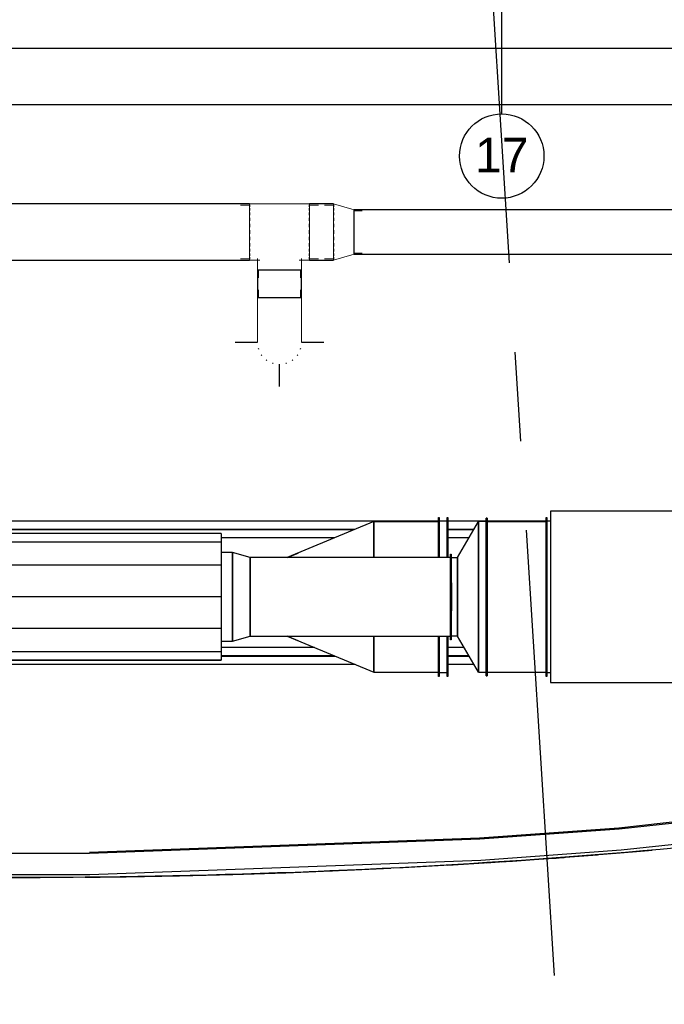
# Model space of a CAD drawing. Header units: millimetres. Extents: x -5940 to 121280, y -35718 to 26615.
# Tile 10 of 23: x 56571 to 61157, y -14575 to -7570. Entities that reach past the tile are written whole.
import ezdxf

# ---------------------------------------------------------------- set-up
doc = ezdxf.new("R2010")
doc.units = ezdxf.units.MM
doc.header["$LTSCALE"] = 100
doc.linetypes.add('CENTER', pattern=[50.8, 31.75, -6.35, 6.35, -6.35])
for name, color, linetype in [('AL27----_DAKEN', 8, 'Continuous'), ('AL57----_LUCHTBEHANDELING', 2, 'Continuous'), ('BL$7----_STRAMIEN', 8, 'Continuous')]:
    doc.layers.add(name, color=color, linetype=linetype)
doc.styles.add('Arial_1', font='arial.ttf', dxfattribs={"height": 245.883234})

# ---------------------------------------------------------------- blocks, each defined once
blk = doc.blocks.new('Grid - r_3_0mm-7309776-_--_102 2e verdieping')
at = {"color": 0, "linetype": 'ByBlock', "lineweight": -2}
blk.add_circle((0, 0), 3, dxfattribs=at)
blk = doc.blocks.new('VE_Tee_Round_AI_MEPcontent - LUKA_ T-stuk 90__ 400-400-315-9398865-_--_102 2e verdieping')
at = {"color": 0, "linetype": 'ByBlock', "lineweight": -2}
for p, q in [((-149.6, 269.2), (-149.6, 326.7)), ((149.6, 326.7), (149.6, 269.2)), ((-157.5, 188.4), (-157.5, 269.2)), ((157.5, 269.2), (157.5, 188.4)), ((-276.9, 190), (-213.5, 190)), ((-213.5, 200), (-139.5, 200)), ((-213.5, 194.2), (-213.5, 190.4)), ((-213.5, 178.6), (-213.5, 169.5)), ((-213.5, 152.9), (-213.5, 139.5)), ((139.5, 200), (213.5, 200)), ((213.5, 190.4), (213.5, 194.2)), ((213.5, 190), (276.9, 190)), ((213.5, 169.5), (213.5, 178.6)), ((213.5, 139.5), (213.5, 152.9)), ((-213.5, 119), (-213.5, 102)), ((-213.5, 78.5), (-213.5, 59)), ((213.5, 102), (213.5, 119)), ((213.5, 59), (213.5, 78.5)), ((-213.5, 33.7), (-213.5, 13)), ((213.5, 13), (213.5, 33.7)), ((-213.5, -13), (-213.5, -33.7)), ((-213.5, -59), (-213.5, -78.5)), ((213.5, -33.7), (213.5, -13)), ((213.5, -78.5), (213.5, -59)), ((-213.5, -102), (-213.5, -119)), ((-213.5, -139.5), (-213.5, -152.9)), ((213.5, -119), (213.5, -102)), ((213.5, -152.9), (213.5, -139.5)), ((-213.5, -190), (-276.9, -190)), ((-213.5, -169.5), (-213.5, -178.6)), ((-213.5, -190.4), (-213.5, -194.2)), ((0, -200), (-213.5, -200)), ((213.5, -200), (0, -200)), ((213.5, -178.6), (213.5, -169.5)), ((276.9, -190), (213.5, -190)), ((213.5, -194.2), (213.5, -190.4))]:
    blk.add_line(p, q, dxfattribs=at)
blk.add_ellipse((0, 269.2), major_axis=(157.5, 0), ratio=0.000001, start_param=3.926991, end_param=7.068583, dxfattribs=at)
blk = doc.blocks.new('VE_Reducer_Round_AI_MEPcontent - LUKA_ Centrisch_ 400-315-9398871-_--_102 2e verdieping')
at = {"color": 0, "linetype": 'ByBlock', "lineweight": -2}
for p, q in [((0, 190), (-63.4, 190)), ((148.1, 157.5), (0, 200)), ((0, 190.4), (0, 194.2)), ((0, 169.5), (0, 178.6)), ((0, 139.5), (0, 152.9)), ((148.1, 157.5), (148.1, -157.5)), ((205.6, 149.6), (148.1, 149.6)), ((0, 102), (0, 119)), ((0, 59), (0, 78.5)), ((0, 13), (0, 33.7)), ((0, -33.7), (0, -13)), ((0, -78.5), (0, -59)), ((0, -119), (0, -102)), ((0, -152.9), (0, -139.5)), ((-63.4, -190), (0, -190)), ((0, -200), (148.1, -157.5)), ((0, -178.6), (0, -169.5)), ((0, -194.2), (0, -190.4)), ((148.1, -149.6), (205.6, -149.6))]:
    blk.add_line(p, q, dxfattribs=at)
blk = doc.blocks.new('VE_Bend_Round_AI_MEPcontent - LUKA_ 90__ 315-315-V42-_--_102 2e verdieping')
at = {"color": 0, "linetype": 'ByBlock', "lineweight": -2}
for p, q in [((61103.5, 21902.2), (61103.5, 21844.7)), ((61402.8, 21844.7), (61402.8, 21902.2)), ((61095.6, 21844.7), (61095.6, 21843.7)), ((61410.6, 21843.7), (61410.6, 21844.7))]:
    blk.add_line(p, q, dxfattribs=at)
at = {"color": 0, "linetype": 'ByBlock', "lineweight": -2, "flags": 128}
for points in [[(61095.6, 21843.7), (61095.6, 21831.1), (61095.6, 21818.6), (61095.6, 21806.1), (61095.6, 21793.7), (61095.6, 21781.3), (61095.6, 21769), (61095.6, 21756.9), (61095.6, 21744.9), (61095.6, 21733.1), (61095.6, 21721.4), (61095.6, 21709.9), (61095.6, 21698.7), (61095.6, 21687.7), (61095.6, 21676.9), (61095.6, 21666.4), (61095.6, 21656.2), (61095.6, 21646.2), (61095.6, 21636.6), (61095.6, 21627.4), (61095.6, 21618.4), (61095.6, 21609.9), (61095.6, 21601.7), (61095.6, 21593.9), (61095.6, 21586.5), (61095.6, 21579.5), (61095.6, 21572.9), (61095.6, 21566.7), (61095.6, 21561.1), (61095.6, 21555.8), (61095.6, 21551), (61095.6, 21546.7), (61095.6, 21542.9), (61095.6, 21539.5), (61095.6, 21536.6), (61095.6, 21534.3), (61095.6, 21532.4), (61095.6, 21531), (61095.6, 21530.1), (61095.6, 21529.7), (61095.6, 21529.7)], [(61410.6, 21529.7), (61410.6, 21529.9), (61410.6, 21530.7), (61410.6, 21531.9), (61410.6, 21533.7), (61410.6, 21535.9), (61410.6, 21538.7), (61410.6, 21541.9), (61410.6, 21545.6), (61410.6, 21549.8), (61410.6, 21554.5), (61410.6, 21559.6), (61410.6, 21565.2), (61410.6, 21571.2), (61410.6, 21577.6), (61410.6, 21584.5), (61410.6, 21591.8), (61410.6, 21599.5), (61410.6, 21607.6), (61410.6, 21616.1), (61410.6, 21624.9), (61410.6, 21634.1), (61410.6, 21643.6), (61410.6, 21653.5), (61410.6, 21663.6), (61410.6, 21674), (61410.6, 21684.7), (61410.6, 21695.7), (61410.6, 21706.9), (61410.6, 21718.3), (61410.6, 21729.9), (61410.6, 21741.7), (61410.6, 21753.7), (61410.6, 21765.8), (61410.6, 21778), (61410.6, 21790.3), (61410.6, 21802.7), (61410.6, 21815.2), (61410.6, 21827.7), (61410.6, 21840.3), (61410.6, 21843.7)]]:
    blk.add_lwpolyline(points, dxfattribs=at)
at = {"color": 0, "linetype": 'ByBlock', "lineweight": -2}
for start_param, end_param in [(1.570796, 3.141593), (0, 1.570796)]:
    blk.add_ellipse((61253.1, 21844.7), major_axis=(157.5, 0), ratio=0.000001, start_param=start_param, end_param=end_param, dxfattribs=at)
blk = doc.blocks.new('RO-04-R-H-75-MK-SD22-Z-WKE-5-6 - RO-04-R-H-75-MK-SD22-Z-WKE-5-6-9399060-_--_102 2e verdieping')
at = {"color": 0, "linetype": 'ByBlock', "lineweight": -2}
for p, q in [((-845, 609), (-2598, 609)), ((-2598, 609), (-2598, -609)), ((915, 609), (-915, 609)), ((-915, 609), (-915, -609)), ((-845, -609), (-845, 609)), ((2598, 609), (845, 609)), ((845, 609), (845, -609)), ((915, -609), (915, 609)), ((2598, -609), (2598, 609)), ((2623, -565.5), (2623, 565.5)), ((2623, 565.5), (2628, 565.5)), ((2628, 565.5), (2628, -565.5)), ((3328, 279.9), (3328, 565.5)), ((3328, 565.5), (3333, 565.5)), ((3333, 565.5), (3333, 279.9)), ((3388, 280), (3388, 565.5)), ((3388, 565.5), (3393, 565.5)), ((3393, 565.5), (3393, 280)), ((-3069.9, 537.5), (-2608, 537.5)), ((-3069.9, 537.5), (-3069.9, -537.5)), ((-2608, 537.5), (-2598, 537.5)), ((-2608, 537.5), (-2608, -537.5)), ((2598, 540.5), (2623, 540.5)), ((3333, 540.5), (3388, 540.5)), ((3328, -565.5), (3328, -280)), ((3333, -280), (3333, -565.5)), ((3388, -565.5), (3388, -280)), ((3393, -280), (3393, -565.5)), ((-2608, -537.5), (-3069.9, -537.5)), ((-2598, -537.5), (-2608, -537.5)), ((2623, -540.5), (2598, -540.5)), ((3388, -540.5), (3333, -540.5)), ((-2598, -609), (-845, -609)), ((-915, -609), (915, -609)), ((-125, -792), (-125, -609)), ((125, -609), (125, -792)), ((845, -609), (2598, -609)), ((2628, -565.5), (2623, -565.5)), ((3333, -565.5), (3328, -565.5)), ((3393, -565.5), (3388, -565.5)), ((-125, -792), (125, -792))]:
    blk.add_line(p, q, dxfattribs=at)
blk = doc.blocks.new('Rechth-Verloop_Rond - 45 Graden-9587471-_--_102 2e verdieping')
at = {"color": 0, "linetype": 'ByBlock', "lineweight": -2}
for p, q in [((616.8, 280), (0, 535.5)), ((0, 280), (0, 535.5)), ((539.5, 312), (616.8, 280)), ((0, -535.5), (616.8, -280)), ((0, -535.5), (0, -280)), ((616.8, -280), (539.5, -312))]:
    blk.add_line(p, q, dxfattribs=at)
blk = doc.blocks.new('S4R_Reducer_Rectangular_AI_Generic - With Flange-9587472-_--_102 2e verdieping')
at = {"color": 0, "linetype": 'ByBlock', "lineweight": -2}
for p, q in [((-60, -560.5), (-60, 560.5)), ((-55, 560.5), (-60, 560.5)), ((-55, 560.5), (-55, -560.5)), ((0, 535.5), (-55, 535.5)), ((0, 535.5), (150, 280)), ((0, -535.5), (0, 535.5)), ((0, 535.5), (0, -535.5)), ((195, -305), (195, 305)), ((195, 305), (200, 305)), ((200, 305), (200, -305)), ((150, -280), (150, 280)), ((150, 280), (195, 280)), ((150, 280), (150, -280)), ((150, -280), (0, -535.5)), ((195, -280), (150, -280)), ((200, -305), (195, -305)), ((-55, -535.5), (0, -535.5)), ((-60, -560.5), (-55, -560.5))]:
    blk.add_line(p, q, dxfattribs=at)
blk = doc.blocks.new('VE_Barcol Air_ Demper isol 100 mm - zonder kern_ L_1500_ 630-630_MEPcontent - VE_Barcol Air_ Demper isol 100 mm - zonder kern_ L_1500_ 630-630_MEPcontent-V47-_--_102 2e verdieping')
at = {"color": 0, "linetype": 'ByBlock', "lineweight": -2}
for p, q in [((-750, 450), (750, 450)), ((750, 450), (-750, 450)), ((-750, -450), (-750, 450)), ((750, 450), (750, -450)), ((-750, 389.7), (750, 389.7)), ((-750, 225), (750, 225)), ((-750, 0), (750, 0)), ((-750, -225), (750, -225)), ((-750, -389.7), (750, -389.7)), ((-750, -450), (750, -450)), ((-750, -450), (750, -450))]:
    blk.add_line(p, q, dxfattribs=at)
blk = doc.blocks.new('VE_Reducer_Round_AI_MEPcontent - LUKA_ Centrisch op hulpstuk_ 630-560-V48-_--_102 2e verdieping')
at = {"color": 0, "linetype": 'ByBlock', "lineweight": -2}
for p, q in [((0, 315), (-79.4, 315)), ((127.1, 280), (0, 315)), ((0, -315), (0, 315)), ((0, 315), (0, -315)), ((127.1, 273.9), (127.1, 269.8)), ((127.1, 255.8), (127.1, 247.4)), ((127.1, 229.6), (127.1, 214.9)), ((127.1, 192.5), (127.1, 173.6)), ((127.1, 147.5), (127.1, 125.3)), ((127.1, 96.4), (127.1, 71.9)), ((127.1, 41.3), (127.1, 15.6)), ((127.1, -15.6), (127.1, -41.3)), ((127.1, -71.9), (127.1, -96.4)), ((127.1, -125.3), (127.1, -147.5)), ((127.1, -173.6), (127.1, -192.5)), ((0, -315), (127.1, -280)), ((127.1, -214.9), (127.1, -229.6)), ((127.1, -247.4), (127.1, -255.8)), ((127.1, -269.8), (127.1, -273.9)), ((-79.4, -315), (0, -315))]:
    blk.add_line(p, q, dxfattribs=at)
blk = doc.blocks.new('28_GdV_staal_HE_balk - HE120A-9609291-_--_102 2e verdieping')
at = {"color": 0, "linetype": 'ByBlock', "lineweight": -2}
for p, q in [((-3045.8, 2.5), (-3198.9, 2.5)), ((-1434.2, 2.5), (-2248.1, 2.5)), ((775.4, 2.5), (65.8, 2.5)), ((3810, 2.5), (2275.4, 2.5)), ((-3045.8, -2.5), (-3196, -2.5)), ((-1434.2, -2.5), (-2236.1, -2.5)), ((775.4, -2.5), (65.8, -2.5)), ((3810, -2.5), (2275.4, -2.5))]:
    blk.add_line(p, q, dxfattribs=at)
blk = doc.blocks.new('28_GdV_staal_HE_balk - HE120A-V53-_--_102 2e verdieping')
at = {"color": 0, "linetype": 'ByBlock', "lineweight": -2}
for p, q in [((-3045.8, 2.5), (-3230.8, 2.5)), ((973.9, 2.5), (-2379.2, 2.5)), ((3473.9, 2.5), (1542.6, 2.5)), ((-3045.8, -2.5), (-3233.8, -2.5)), ((975.4, -2.5), (-2391.3, -2.5)), ((3475.4, -2.5), (1542.9, -2.5))]:
    blk.add_line(p, q, dxfattribs=at)

msp = doc.modelspace()

# ---------------------------------------------------------------- linework, layer by layer
at = {"layer": 'AL27----_DAKEN'}
for p, q in [((60833.99488, -13318.93723), (63616.2458, -13011.59813)), ((63617.53341, -13021.51672), (60834.90713, -13328.89728)), ((60848.49968, -13477.30211), (63636.71886, -13169.30373)), ((59842.88617, -13391.07241), (60833.99488, -13318.93723)), ((60834.90713, -13328.89728), (59843.43027, -13401.05926)), ((57066.92458, -13491.61417), (59842.88617, -13391.07241)), ((59843.43027, -13401.05926), (57067.10562, -13501.61417)), ((57067.10562, -13501.61417), (56072.89438, -13501.61417)), ((59851.53747, -13549.86333), (60848.49968, -13477.30211)), ((60388.10715, -13533.4001), (60680.95365, -13511.07001)), ((60634.92568, -13514.56564), (60511.54614, -13524.07971)), ((60758.23469, -13504.75836), (60634.92568, -13514.56564)), ((60662.9458, -13512.79024), (61070.67515, -13479.01753)), ((60881.47085, -13494.65806), (60758.23469, -13504.75836)), ((60784.80884, -13502.7471), (61043.70445, -13481.07609)), ((61004.63205, -13484.26495), (60881.47085, -13494.65806)), ((61127.71616, -13473.57923), (61004.63205, -13484.26495)), ((61250.72108, -13462.60112), (61127.71616, -13473.57923)), ((57069.80303, -13650.61417), (59851.53747, -13549.86333)), ((59231.67209, -13605.26239), (59580.25215, -13586.33135)), ((59522.22934, -13589.62071), (59398.3115, -13596.48985)), ((59646.09587, -13582.45714), (59522.22934, -13589.62071)), ((59616.27669, -13584.24093), (59948.86577, -13563.75335)), ((59769.90895, -13574.99928), (59646.09587, -13582.45714)), ((59893.66646, -13567.24727), (59769.90895, -13574.99928)), ((60017.36628, -13559.20124), (59893.66646, -13567.24727)), ((60000.93464, -13560.35147), (60315.8609, -13538.65107)), ((60141.00629, -13550.86133), (60017.36628, -13559.20124)), ((60264.58435, -13542.22768), (60141.00629, -13550.86133)), ((60263.48415, -13542.71365), (60443.6601, -13529.60344)), ((60388.09834, -13533.30043), (60264.58435, -13542.22768)), ((60511.54614, -13524.07971), (60388.09834, -13533.30043)), ((56070.19697, -13650.61417), (57069.80303, -13650.61417)), ((57783.69514, -13658.94476), (57659.28592, -13661.68134)), ((57908.08321, -13655.91252), (57783.69514, -13658.94476)), ((58032.44798, -13652.58469), (57908.08321, -13655.91252)), ((58156.78732, -13648.96133), (58032.44798, -13652.58469)), ((58281.0991, -13645.04253), (58156.78732, -13648.96133)), ((58405.38118, -13640.82835), (58281.0991, -13645.04253)), ((58529.63142, -13636.31886), (58405.38118, -13640.82835)), ((58653.84768, -13631.51414), (58529.63142, -13636.31886)), ((58778.02784, -13626.41425), (58653.84768, -13631.51414)), ((58902.16977, -13621.01927), (58778.02784, -13626.41425)), ((58847.40663, -13623.41523), (59210.12791, -13606.35544)), ((59026.27137, -13615.32926), (58902.16977, -13621.01927)), ((59150.33038, -13609.34426), (59026.27137, -13615.32926)), ((59274.34447, -13603.06441), (59150.33038, -13609.34426)), ((59398.3115, -13596.48985), (59274.34447, -13603.06441)), ((56445.69049, -13673.18718), (56715.93875, -13673.13142)), ((56663.51305, -13672.92423), (56476.76159, -13672.92423)), ((56788.01282, -13672.55436), (56663.51305, -13672.92423)), ((56912.50883, -13671.88863), (56788.01282, -13672.55436)), ((57036.99894, -13670.92705), (56912.50883, -13671.88863)), ((57161.48101, -13669.66961), (57036.99894, -13670.92705)), ((57037.14018, -13671.25299), (57142.16663, -13670.21165)), ((57285.95292, -13668.11633), (57161.48101, -13669.66961)), ((57410.41257, -13666.26719), (57285.95292, -13668.11633)), ((57534.85767, -13664.12217), (57410.41257, -13666.26719)), ((57659.28592, -13661.68134), (57534.85767, -13664.12217))]:
    msp.add_line(p, q, dxfattribs=at)
at = {"layer": 'AL27----_DAKEN', "flags": 128}
msp.add_lwpolyline([(56571.52744, -13672.92421), (56950.21248, -13671.54626), (57328.87769, -13667.43407), (57707.50331, -13660.58653), (58086.06951, -13651.00177), (58464.55641, -13638.67716), (58838.48103, -13623.8031)], dxfattribs=at)
at = {"layer": 'AL27----_DAKEN'}
for centre, radius, start, end in [((56446.35523, 42091.20463), 55765.24605, 270.696796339, 273.446740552), ((56865.81668, 35219.86212), 48881.11242, 273.549283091, 274.130031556)]:
    msp.add_arc(centre, radius, start, end, dxfattribs=at)
at = {"layer": 'AL57----_LUCHTBEHANDELING'}
for p, q in [((65933.70041, -7774.19309), (55978.20447, -7774.19309)), ((55978.20447, -8174.19309), (65933.70041, -8174.19309)), ((58205.57007, -8880.58255), (55582.41701, -8880.58255)), ((58205.57007, -8880.58255), (58205.57007, -8885.59697)), ((58205.57007, -8890.15587), (58205.57007, -8901.99207)), ((58802.38543, -8880.58255), (58632.57007, -8880.58255)), ((58632.57007, -8885.59697), (58632.57007, -8880.58255)), ((58632.57007, -8901.99207), (58632.57007, -8890.15587)), ((58802.38543, -8880.58255), (58802.38543, -8885.59697)), ((58802.38543, -8890.15587), (58802.38543, -8901.99207)), ((58205.57007, -8911.04468), (58205.57007, -8927.67674)), ((58205.57007, -8941.07426), (58205.57007, -8961.67816)), ((58632.57007, -8927.67674), (58632.57007, -8911.04468)), ((58632.57007, -8961.67816), (58632.57007, -8941.07426)), ((58802.38543, -8911.04468), (58802.38543, -8927.67674)), ((58802.38543, -8941.07426), (58802.38543, -8961.67816)), ((62019.7463, -8923.08255), (58950.48543, -8923.08255)), ((58950.48543, -9238.08255), (58950.48543, -8923.08255)), ((58205.57007, -8978.56945), (58205.57007, -9002.1638)), ((58205.57007, -9021.49755), (58205.57007, -9046.95099)), ((58632.57007, -9002.1638), (58632.57007, -8978.56945)), ((58632.57007, -9046.95099), (58632.57007, -9021.49755)), ((58802.38543, -8978.56945), (58802.38543, -9002.1638)), ((58802.38543, -9021.49755), (58802.38543, -9046.95099)), ((58205.57007, -9067.54045), (58205.57007, -9093.62465)), ((58632.57007, -9093.62465), (58632.57007, -9067.54045)), ((58802.38543, -9067.54045), (58802.38543, -9093.62465)), ((58205.57007, -9114.21411), (58205.57007, -9139.66755)), ((58205.57007, -9159.0013), (58205.57007, -9182.59565)), ((58632.57007, -9139.66755), (58632.57007, -9114.21411)), ((58632.57007, -9182.59565), (58632.57007, -9159.0013)), ((58802.38543, -9114.21411), (58802.38543, -9139.66755)), ((58802.38543, -9159.0013), (58802.38543, -9182.59565)), ((58205.57007, -9199.48694), (58205.57007, -9220.09084)), ((58205.57007, -9233.48836), (58205.57007, -9250.12043)), ((58632.57007, -9220.09084), (58632.57007, -9199.48694)), ((58632.57007, -9250.12043), (58632.57007, -9233.48836)), ((58802.38543, -9199.48694), (58802.38543, -9220.09084)), ((58802.38543, -9233.48836), (58802.38543, -9250.12043)), ((58950.48543, -9238.08255), (62019.7463, -9238.08255)), ((55582.60443, -9280.58255), (58205.57007, -9280.58255)), ((58205.57007, -9259.17303), (58205.57007, -9271.00923)), ((58205.57007, -9275.56813), (58205.57007, -9280.58255)), ((58632.57007, -9271.00923), (58632.57007, -9259.17303)), ((58632.57007, -9280.58255), (58632.57007, -9275.56813)), ((58632.57007, -9280.58255), (58802.38543, -9280.58255)), ((58802.38543, -9259.17303), (58802.38543, -9271.00923)), ((58802.38543, -9275.56813), (58802.38543, -9280.58255)), ((58261.57006, -9349.78255), (58261.57006, -9549.18252)), ((58261.57006, -9349.78255), (58576.57006, -9349.78255)), ((58576.57006, -9549.18252), (58576.57006, -9349.78255)), ((58576.57006, -9549.18252), (58261.57006, -9549.18252)), ((58104.07006, -9864.18252), (58261.57006, -9864.18252)), ((58576.57006, -9864.18252), (58734.07006, -9864.18252)), ((58419.07006, -10179.18252), (58419.07006, -10021.68252)), ((59550.96484, -11136.99945), (55584.51046, -11136.99945)), ((59890.25682, -11136.99945), (59615.96484, -11136.99945)), ((60315.96484, -11136.99945), (59895.25682, -11136.99945)), ((59090.25682, -11396.6465), (59090.25682, -11141.1465)), ((59090.25682, -11141.1465), (59550.96484, -11141.1465)), ((59895.25682, -11141.1465), (60315.96484, -11141.1465)), ((58810.56306, -11256.99945), (58004.40229, -11256.99945)), ((59767.24139, -11256.99945), (59615.96484, -11256.99945)), ((59635.25682, -11396.6465), (58210.90129, -11396.6465)), ((58210.90129, -11956.6465), (59635.25682, -11956.6465)), ((59090.25682, -12212.1465), (59090.25682, -11956.6465)), ((58667.41444, -12036.99945), (58004.40229, -12036.99945)), ((59732.43076, -12036.99945), (59615.96484, -12036.99945)), ((58957.12006, -12156.99945), (52760.18052, -12156.99945)), ((59802.88086, -12156.99945), (59615.96484, -12156.99945)), ((59090.25682, -12212.1465), (59550.96484, -12212.1465)), ((59895.25682, -12212.1465), (60315.96484, -12212.1465))]:
    msp.add_line(p, q, dxfattribs=at)
at = {"layer": 'AL57----_LUCHTBEHANDELING', "flags": 128}
for points in [[(59642.60434, -11577.19664), (59642.60434, -11622.0212), (59642.60434, -11676.6465)], [(59642.60434, -11676.6465), (59642.60434, -11731.27179), (59642.60434, -11776.09635)]]:
    msp.add_lwpolyline(points, dxfattribs=at)
at = {"layer": 'AL57----_LUCHTBEHANDELING'}
for start, end in [(196.659884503, 198.673741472), (341.326258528, 343.340115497), (214.489901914, 217.210283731), (232.789704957, 235.510094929), (251.326242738, 253.340129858), (286.659870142, 288.673757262), (304.489905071, 307.210295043), (322.789716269, 325.510098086)]:
    msp.add_arc((58419.07006, -9864.18252), 157.5, start, end, dxfattribs=at)
for start_param, end_param in [(0.7853906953, 7.0685661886), (0.7853974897, 7.0685791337), (3.9269948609, 10.210176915), (3.9269949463, 10.2101761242), (3.9269931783, 10.2101760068), (3.9269921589, 10.2101762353), (0.7854000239, 7.0685840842), (0.785398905, 7.0685839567), (4.7123889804, 7.0685183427), (0.7853929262, 0.785395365), (0.7853934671, 0.7853988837), (0.7853956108, 0.7853983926), (3.9270020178, 4.7123889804), (3.927002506, 3.9270080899), (3.9269870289, 3.9269905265), (3.9269876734, 3.9269900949)]:
    msp.add_ellipse((58210.90129, -11676.6465), major_axis=(0, 280), ratio=0.000001, start_param=start_param, end_param=end_param, dxfattribs=at)
at = {"layer": 'BL$7----_STRAMIEN', "linetype": 'CENTER'}
for p, q in [((60000, -7840.1492), (60000, 25615.16457)), ((61651.26362, -34650.62685), (59692.56185, -3517.95369)), ((60000, -8240.1492), (60000, -7840.1492))]:
    msp.add_line(p, q, dxfattribs=at)

# ---------------------------------------------------------------- block references
at = {"layer": 'AL57----_LUCHTBEHANDELING', "lineweight": 13, "extrusion": (0, 0, -1), "rotation": 180}
msp.add_blockref('VE_Tee_Round_AI_MEPcontent - LUKA_ T-stuk 90__ 400-400-315-9398865-_--_102 2e verdieping', (-58419.07007, -9080.58255), dxfattribs=at)
at = {"layer": 'AL57----_LUCHTBEHANDELING', "lineweight": 13}
for name, p in [('VE_Reducer_Round_AI_MEPcontent - LUKA_ Centrisch_ 400-315-9398871-_--_102 2e verdieping', (58802.38543, -9080.58255)), ('VE_Bend_Round_AI_MEPcontent - LUKA_ 90__ 315-315-V42-_--_102 2e verdieping', (-2834.0635, -31393.86438))]:
    msp.add_blockref(name, p, dxfattribs=at)
at = {"layer": 'AL57----_LUCHTBEHANDELING', "rotation": 180}
for name, p in [('RO-04-R-H-75-MK-SD22-Z-WKE-5-6 - RO-04-R-H-75-MK-SD22-Z-WKE-5-6-9399060-_--_102 2e verdieping', (62943.96484, -11676.6465)), ('S4R_Reducer_Rectangular_AI_Generic - With Flange-9587472-_--_102 2e verdieping', (59835.25682, -11676.6465)), ('Rechth-Verloop_Rond - 45 Graden-9587471-_--_102 2e verdieping', (59090.25682, -11676.6465)), ('VE_Barcol Air_ Demper isol 100 mm - zonder kern_ L_1500_ 630-630_MEPcontent - VE_Barcol Air_ Demper isol 100 mm - zonder kern_ L_1500_ 630-630_MEPcontent-V47-_--_102 2e verdieping', (57254.40129, -11676.6465))]:
    msp.add_blockref(name, p, dxfattribs=at)
at = {"layer": 'AL57----_LUCHTBEHANDELING', "lineweight": 13, "rotation": 180}
for name, p in [('28_GdV_staal_HE_balk - HE120A-V53-_--_102 2e verdieping', (56570.18052, -11196.99945)), ('28_GdV_staal_HE_balk - HE120A-9609291-_--_102 2e verdieping', (56570.18052, -12096.99945))]:
    msp.add_blockref(name, p, dxfattribs=at)
at = {"layer": 'AL57----_LUCHTBEHANDELING'}
msp.add_blockref('VE_Reducer_Round_AI_MEPcontent - LUKA_ Centrisch op hulpstuk_ 630-560-V48-_--_102 2e verdieping', (58083.80129, -11676.6465), dxfattribs=at)
at = {"layer": 'BL$7----_STRAMIEN', "xscale": 99.99999999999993, "yscale": 99.99999999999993, "zscale": 99.99999999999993}
msp.add_blockref('Grid - r_3_0mm-7309776-_--_102 2e verdieping', (60000, -8540.1492), dxfattribs=at)

# ---------------------------------------------------------------- texts
at = {"layer": 'BL$7----_STRAMIEN', "lineweight": 9, "insert": (59999.87793, -8410.30702), "char_height": 245.883234, "width": 456, "attachment_point": 2, "line_spacing_factor": 0.938532, "style": 'Arial_1'}
msp.add_mtext('17', dxfattribs=at)

doc.saveas('drawing.dxf')
